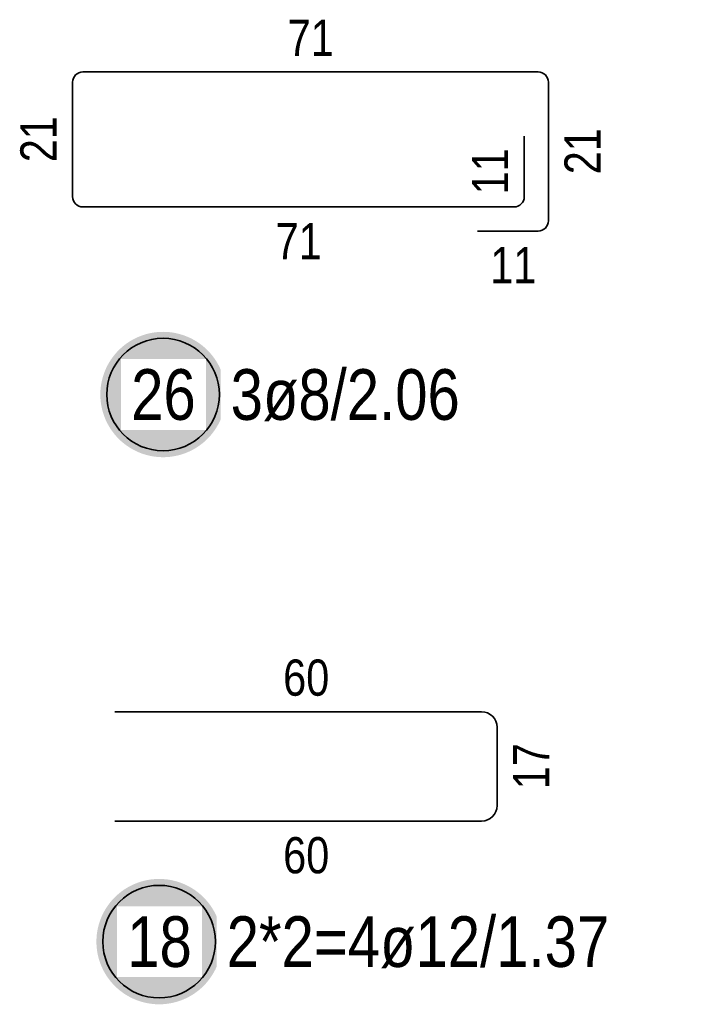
# Model space of a CAD drawing. Header units: millimetres. Extents: x -4.8 to 37.2, y -12 to 28.3.
# Tile 61 of 82: x 26.5 to 27.5, y 10.2 to 11.7. Entities that reach past the tile are written whole.
import ezdxf

# ---------------------------------------------------------------- set-up
doc = ezdxf.new("R2010")
doc.units = ezdxf.units.MM
doc.styles.add('Arial Narrow', font='ARIALN.TTF')

msp = doc.modelspace()

# ---------------------------------------------------------------- hatches: boundary and pattern name
at = {"lineweight": 25, "true_color": 0xffffff}
for points in [[(26.819324, 11.0987), (26.819264, 11.102102), (26.819086, 11.105501), (26.818789, 11.108891), (26.818375, 11.112269), (26.817842, 11.11563), (26.817193, 11.118971), (26.816427, 11.122287), (26.815547, 11.125574), (26.814552, 11.128829), (26.813444, 11.132047), (26.812224, 11.135224), (26.810894, 11.138357), (26.809456, 11.141441), (26.807911, 11.144473), (26.806261, 11.14745), (26.804508, 11.150367), (26.802655, 11.153221), (26.800703, 11.156009), (26.798655, 11.158727), (26.796513, 11.161372), (26.79428, 11.16394), (26.791959, 11.166429), (26.789553, 11.168835), (26.787064, 11.171156), (26.784495, 11.173389), (26.781851, 11.175531), (26.779133, 11.177579), (26.776345, 11.179531), (26.773491, 11.181384), (26.770574, 11.183137), (26.767597, 11.184787), (26.764565, 11.186332), (26.76148, 11.18777), (26.758348, 11.1891), (26.75517, 11.19032), (26.751953, 11.191428), (26.748698, 11.192423), (26.745411, 11.193304), (26.742095, 11.194069), (26.738754, 11.194718), (26.735393, 11.195251), (26.732015, 11.195666), (26.728625, 11.195962), (26.725226, 11.19614), (26.721824, 11.1962), (26.718421, 11.19614), (26.715022, 11.195962), (26.711632, 11.195666), (26.708254, 11.195251), (26.704893, 11.194718), (26.701552, 11.194069), (26.698236, 11.193304), (26.694949, 11.192423), (26.691694, 11.191428), (26.688477, 11.19032), (26.685299, 11.1891), (26.682167, 11.18777), (26.679082, 11.186332), (26.67605, 11.184787), (26.673074, 11.183137), (26.670156, 11.181384), (26.667302, 11.179531), (26.664514, 11.177579), (26.661797, 11.175531), (26.659152, 11.173389), (26.656583, 11.171156), (26.654094, 11.168835), (26.651688, 11.166429), (26.649367, 11.16394), (26.647134, 11.161372), (26.644992, 11.158727), (26.642944, 11.156009), (26.640992, 11.153221), (26.639139, 11.150367), (26.637386, 11.14745), (26.635736, 11.144473), (26.634191, 11.141441), (26.632753, 11.138357), (26.631423, 11.135224), (26.630203, 11.132047), (26.629096, 11.128829), (26.628101, 11.125574), (26.62722, 11.122287), (26.626454, 11.118971), (26.625805, 11.11563), (26.625272, 11.112269), (26.624858, 11.108891), (26.624561, 11.105501), (26.624383, 11.102102), (26.624324, 11.0987), (26.624383, 11.095297), (26.624561, 11.091898), (26.624858, 11.088508), (26.625272, 11.08513), (26.625805, 11.081769), (26.626454, 11.078428), (26.62722, 11.075112), (26.628101, 11.071825), (26.629096, 11.068571), (26.630203, 11.065353), (26.631423, 11.062176), (26.632753, 11.059043), (26.634191, 11.055959), (26.635736, 11.052926), (26.637386, 11.04995), (26.639139, 11.047033), (26.640992, 11.044178), (26.642944, 11.041391), (26.644992, 11.038673), (26.647134, 11.036028), (26.649367, 11.033459), (26.651688, 11.030971), (26.654094, 11.028564), (26.656583, 11.026243), (26.659152, 11.02401), (26.661797, 11.021869), (26.664514, 11.019821), (26.667302, 11.017869), (26.670156, 11.016015), (26.673074, 11.014262), (26.67605, 11.012612), (26.679082, 11.011067), (26.682167, 11.009629), (26.685299, 11.008299), (26.688477, 11.00708), (26.691694, 11.005972), (26.694949, 11.004977), (26.698236, 11.004096), (26.701552, 11.00333), (26.704893, 11.002681), (26.708254, 11.002149), (26.711632, 11.001734), (26.715022, 11.001437), (26.718421, 11.001259), (26.721824, 11.0012), (26.725226, 11.001259), (26.728625, 11.001437), (26.732015, 11.001734), (26.735393, 11.002149), (26.738754, 11.002681), (26.742095, 11.00333), (26.745411, 11.004096), (26.748698, 11.004977), (26.751953, 11.005972), (26.75517, 11.00708), (26.758348, 11.008299), (26.76148, 11.009629), (26.764565, 11.011067), (26.767597, 11.012612), (26.770574, 11.014262), (26.773491, 11.016015), (26.776345, 11.017869), (26.779133, 11.019821), (26.781851, 11.021869), (26.784495, 11.02401), (26.787064, 11.026243), (26.789553, 11.028564), (26.791959, 11.030971), (26.79428, 11.033459), (26.796513, 11.036028), (26.798655, 11.038673), (26.800703, 11.041391), (26.802655, 11.044178), (26.804508, 11.047033), (26.806261, 11.04995), (26.807911, 11.052926), (26.809456, 11.055959), (26.810894, 11.059043), (26.812224, 11.062176), (26.813444, 11.065353), (26.814552, 11.068571), (26.815547, 11.071825), (26.816427, 11.075112), (26.817193, 11.078428), (26.817842, 11.081769), (26.818375, 11.08513), (26.818789, 11.088508), (26.819086, 11.091898)], [(26.813227, 10.247783), (26.813167, 10.251186), (26.812989, 10.254584), (26.812692, 10.257975), (26.812278, 10.261352), (26.811745, 10.264714), (26.811096, 10.268054), (26.81033, 10.27137), (26.80945, 10.274658), (26.808455, 10.277912), (26.807347, 10.28113), (26.806127, 10.284307), (26.804797, 10.28744), (26.803359, 10.290524), (26.801814, 10.293557), (26.800164, 10.296533), (26.798411, 10.29945), (26.796558, 10.302304), (26.794606, 10.305092), (26.792558, 10.30781), (26.790416, 10.310455), (26.788183, 10.313023), (26.785862, 10.315512), (26.783456, 10.317919), (26.780967, 10.32024), (26.778398, 10.322472), (26.775754, 10.324614), (26.773036, 10.326662), (26.770248, 10.328614), (26.767394, 10.330468), (26.764477, 10.332221), (26.7615, 10.33387), (26.758468, 10.335415), (26.755383, 10.336854), (26.752251, 10.338183), (26.749073, 10.339403), (26.745856, 10.340511), (26.742601, 10.341506), (26.739314, 10.342387), (26.735998, 10.343152), (26.732657, 10.343802), (26.729296, 10.344334), (26.725918, 10.344749), (26.722528, 10.345046), (26.719129, 10.345224), (26.715727, 10.345283), (26.712324, 10.345224), (26.708925, 10.345046), (26.705535, 10.344749), (26.702157, 10.344334), (26.698796, 10.343802), (26.695455, 10.343152), (26.692139, 10.342387), (26.688852, 10.341506), (26.685597, 10.340511), (26.68238, 10.339403), (26.679202, 10.338183), (26.67607, 10.336854), (26.672985, 10.335415), (26.669953, 10.33387), (26.666977, 10.332221), (26.664059, 10.330468), (26.661205, 10.328614), (26.658417, 10.326662), (26.6557, 10.324614), (26.653055, 10.322472), (26.650486, 10.32024), (26.647997, 10.317919), (26.645591, 10.315512), (26.64327, 10.313023), (26.641037, 10.310455), (26.638895, 10.30781), (26.636847, 10.305092), (26.634895, 10.302304), (26.633042, 10.29945), (26.631289, 10.296533), (26.629639, 10.293557), (26.628094, 10.290524), (26.626656, 10.28744), (26.625326, 10.284307), (26.624107, 10.28113), (26.622999, 10.277912), (26.622004, 10.274658), (26.621123, 10.27137), (26.620357, 10.268054), (26.619708, 10.264714), (26.619175, 10.261352), (26.618761, 10.257975), (26.618464, 10.254584), (26.618286, 10.251186), (26.618227, 10.247783), (26.618286, 10.24438), (26.618464, 10.240982), (26.618761, 10.237592), (26.619175, 10.234214), (26.619708, 10.230852), (26.620357, 10.227512), (26.621123, 10.224196), (26.622004, 10.220908), (26.622999, 10.217654), (26.624107, 10.214436), (26.625326, 10.211259), (26.626656, 10.208126), (26.628094, 10.205042), (26.629639, 10.20201), (26.631289, 10.199033), (26.633042, 10.196116), (26.634895, 10.193262), (26.636847, 10.190474), (26.638895, 10.187756), (26.641037, 10.185111), (26.64327, 10.182543), (26.645591, 10.180054), (26.647997, 10.177647), (26.650486, 10.175326), (26.653055, 10.173094), (26.6557, 10.170952), (26.658417, 10.168904), (26.661205, 10.166952), (26.664059, 10.165098), (26.666977, 10.163346), (26.669953, 10.161696), (26.672985, 10.160151), (26.67607, 10.158712), (26.679202, 10.157383), (26.68238, 10.156163), (26.685597, 10.155055), (26.688852, 10.15406), (26.692139, 10.153179), (26.695455, 10.152414), (26.698796, 10.151764), (26.702157, 10.151232), (26.705535, 10.150817), (26.708925, 10.150521), (26.712324, 10.150342), (26.715727, 10.150283), (26.719129, 10.150342), (26.722528, 10.150521), (26.725918, 10.150817), (26.729296, 10.151232), (26.732657, 10.151764), (26.735998, 10.152414), (26.739314, 10.153179), (26.742601, 10.15406), (26.745856, 10.155055), (26.749073, 10.156163), (26.752251, 10.157383), (26.755383, 10.158712), (26.758468, 10.160151), (26.7615, 10.161696), (26.764477, 10.163346), (26.767394, 10.165098), (26.770248, 10.166952), (26.773036, 10.168904), (26.775754, 10.170952), (26.778398, 10.173094), (26.780967, 10.175326), (26.783456, 10.177647), (26.785862, 10.180054), (26.788183, 10.182543), (26.790416, 10.185111), (26.792558, 10.187756), (26.794606, 10.190474), (26.796558, 10.193262), (26.798411, 10.196116), (26.800164, 10.199033), (26.801814, 10.20201), (26.803359, 10.205042), (26.804797, 10.208126), (26.806127, 10.211259), (26.807347, 10.214436), (26.808455, 10.217654), (26.80945, 10.220908), (26.81033, 10.224196), (26.811096, 10.227512), (26.811745, 10.230852), (26.812278, 10.234214), (26.812692, 10.237592), (26.812989, 10.240982)]]:
    msp.add_hatch(color=7, dxfattribs=at).paths.add_polyline_path(points)

# ---------------------------------------------------------------- linework, layer by layer
at = {"color": 2, "linetype": 'Continuous', "lineweight": 35}
for p, q in [((26.597271, 11.600427), (27.304572, 11.600427)), ((26.581271, 11.406427), (26.581271, 11.584427)), ((27.320572, 11.584427), (27.320572, 11.368927)), ((27.283072, 11.500427), (27.283072, 11.406427)), ((27.267072, 11.390427), (26.597271, 11.390427)), ((27.304572, 11.352927), (27.210572, 11.352927)), ((26.646839, 10.605283), (27.216839, 10.605283)), ((27.240839, 10.581283), (27.240839, 10.459283)), ((27.216839, 10.435283), (26.646839, 10.435283))]:
    msp.add_line(p, q, dxfattribs=at)
for centre in [(26.721824, 11.0987), (26.715727, 10.247783)]:
    msp.add_circle(centre, 0.0875, dxfattribs=at)
for centre, radius, start, end in [((26.597271, 11.584427), 0.016, 90, 180), ((27.304572, 11.584427), 0.016, 0, 90), ((26.597271, 11.406427), 0.016, 180, 270), ((27.267072, 11.406427), 0.016, 270, 0), ((27.304572, 11.368927), 0.016, 270, 0), ((27.216839, 10.581283), 0.024, 0, 90), ((27.216839, 10.459283), 0.024, 270, 0)]:
    msp.add_arc(centre, radius, start, end, dxfattribs=at)

# ---------------------------------------------------------------- texts
at = {"color": 3, "lineweight": 25, "char_height": 0.05625, "attachment_point": 1, "line_spacing_factor": 0.9, "style": 'Arial Narrow'}
for s, insert in [('71', (26.915484, 11.681677)), ('71', (26.896734, 11.365427)), ('11', (27.230134, 11.327927)), ('60', (26.908402, 10.686533)), ('60', (26.908402, 10.410283))]:
    msp.add_mtext(s, dxfattribs=dict(at, insert=insert))
at = {"color": 3, "lineweight": 25, "char_height": 0.05625, "attachment_point": 1, "rotation": 90, "line_spacing_factor": 0.9, "style": 'Arial Narrow'}
for s, insert in [('21', (26.500021, 11.459989)), ('21', (27.345572, 11.441239)), ('11', (27.201822, 11.409989)), ('17', (27.265839, 10.484846))]:
    msp.add_mtext(s, dxfattribs=dict(at, insert=insert))
at = {"color": 2, "lineweight": 35, "char_height": 0.07875, "attachment_point": 1, "line_spacing_factor": 0.9, "style": 'Arial Narrow', "bg_fill": 3, "box_fill_scale": 1.2, "bg_fill_color": 256, "bg_fill_true_color": 13158600, "bg_fill_transparency": 0}
for s, insert in [('3ø8/2.06', (26.826824, 11.138075)), ('2*2=4ø12/1.37', (26.820727, 10.287158))]:
    msp.add_mtext(s, dxfattribs=dict(at, insert=insert))

# ---------------------------------------------------------------- next in the draw order: texts
for s, insert in [('26', (26.672211, 11.138075)), ('18', (26.666114, 10.287158))]:
    msp.add_mtext(s, dxfattribs=dict(at, insert=insert))

doc.saveas('drawing.dxf')
